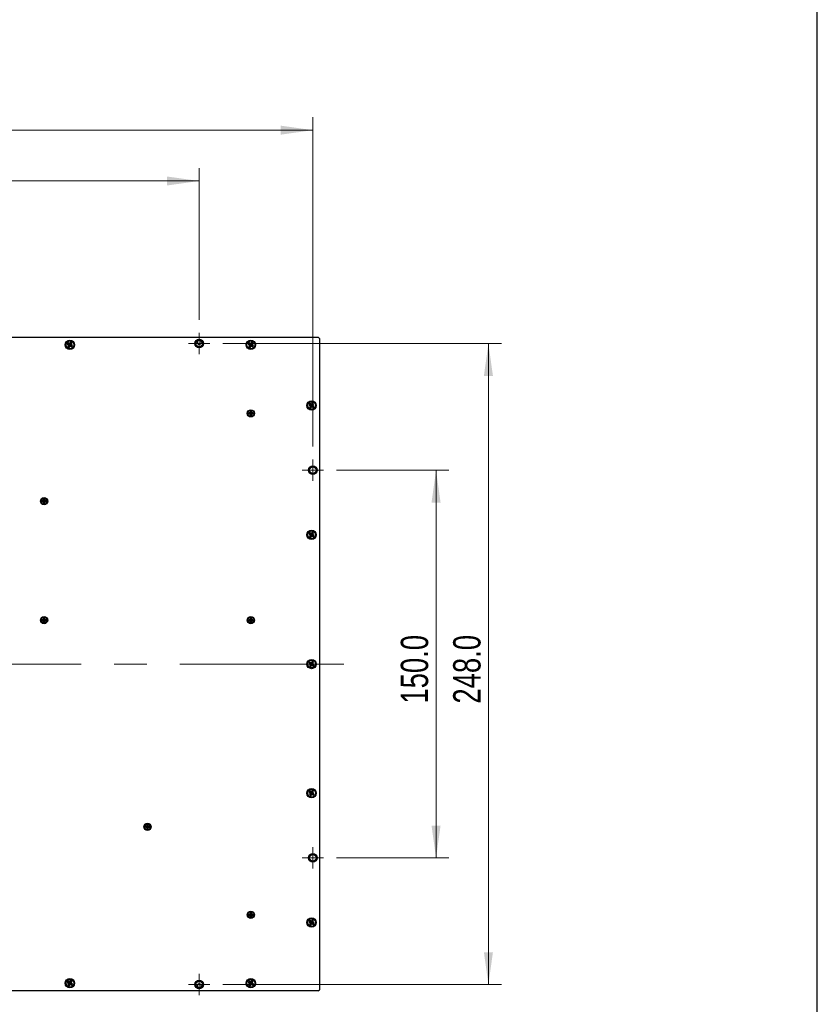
# Model space of a CAD drawing. Header units: millimetres. Extents: x 6 to 294, y 6 to 202.
# Tile 4 of 5: x 229 to 291, y 72 to 149. Entities that reach past the tile are written whole.
import ezdxf

# ---------------------------------------------------------------- set-up
doc = ezdxf.new("R2010")
doc.units = ezdxf.units.MM
doc.linetypes.add('CENTERX2', pattern=[20.32, 12.7, -2.54, 2.54, -2.54])
doc.styles.add('SLDTEXTSTYLE0', font='TXT', dxfattribs={"width": 0.75})
doc.dimstyles.new('SLDDIMSTYLE0', dxfattribs={"dimtxt": 2.116667, "dimasz": 2.5, "dimexe": 0, "dimexo": 0.0625, "dimgap": 0.529167, "dimtad": 1, "dimdec": 1, "dimlfac": 5, "dimrnd": 1e-09, "dimzin": 4, "dimdsep": 46, "dimtxsty": 'SLDTEXTSTYLE0', "dimsah": 1, "dimcen": 0.09, "dimadec": 0, "dimazin": 1, "dimtfac": 1, "dimtdec": 1, "dimtofl": 0, "dimtmove": 0, "dimatfit": 3, "dimfxl": 1, "dimfrac": 2, "dimtolj": 1, "dimtzin": 12, "dimarcsym": 0})

# ---------------------------------------------------------------- blocks, each defined once
blk = doc.blocks.new('_D_6')
at = {"color": 7, "linetype": 'Continuous', "lineweight": 18}
for p, q in [((253.946, 113.713), (262.645, 113.713)), ((261.645, 113.713), (261.645, 83.713)), ((253.946, 83.713), (262.645, 83.713))]:
    blk.add_line(p, q, dxfattribs=at)
for points in [[(261.645, 113.713), (261.295, 111.213), (261.995, 111.213)], [(261.645, 83.713), (261.995, 86.213), (261.295, 86.213)]]:
    blk.add_solid(points, dxfattribs=at)
at = {"color": 7, "linetype": 'Continuous', "lineweight": 18, "insert": (258.916, 95.653), "char_height": 2.1167, "attachment_point": 1, "rotation": 90, "style": 'SLDTEXTSTYLE0'}
blk.add_mtext('150.0', dxfattribs=at)
blk = doc.blocks.new('_D_7')
at = {"color": 7, "linetype": 'Continuous', "lineweight": 18}
for p, q in [((186.516, 115.543), (186.516, 141.026)), ((252.116, 115.543), (252.116, 141.026)), ((186.516, 140.026), (252.116, 140.026))]:
    blk.add_line(p, q, dxfattribs=at)
for points in [[(186.516, 140.026), (189.016, 139.676), (189.016, 140.376)], [(252.116, 140.026), (249.616, 140.376), (249.616, 139.676)]]:
    blk.add_solid(points, dxfattribs=at)
at = {"color": 7, "linetype": 'Continuous', "lineweight": 18, "insert": (215.749, 142.754), "char_height": 2.1167, "attachment_point": 1, "style": 'SLDTEXTSTYLE0'}
blk.add_mtext('328.0', dxfattribs=at)
blk = doc.blocks.new('_D_9')
at = {"color": 7, "linetype": 'Continuous', "lineweight": 18}
for p, q in [((195.316, 125.343), (195.316, 137.092)), ((243.316, 125.343), (243.316, 137.092)), ((195.316, 136.092), (243.316, 136.092))]:
    blk.add_line(p, q, dxfattribs=at)
for points in [[(195.316, 136.092), (197.816, 135.742), (197.816, 136.442)], [(243.316, 136.092), (240.816, 136.442), (240.816, 135.742)]]:
    blk.add_solid(points, dxfattribs=at)
at = {"color": 7, "linetype": 'Continuous', "lineweight": 18, "insert": (215.749, 138.821), "char_height": 2.1167, "attachment_point": 1, "style": 'SLDTEXTSTYLE0'}
blk.add_mtext('240.0', dxfattribs=at)
blk = doc.blocks.new('_D_10')
at = {"color": 7, "linetype": 'Continuous', "lineweight": 18}
for p, q in [((245.146, 123.513), (266.697, 123.513)), ((265.697, 123.513), (265.697, 73.913)), ((245.146, 73.913), (266.697, 73.913))]:
    blk.add_line(p, q, dxfattribs=at)
for points in [[(265.697, 123.513), (265.347, 121.013), (266.047, 121.013)], [(265.697, 73.913), (266.047, 76.413), (265.347, 76.413)]]:
    blk.add_solid(points, dxfattribs=at)
at = {"color": 7, "linetype": 'Continuous', "lineweight": 18, "insert": (262.969, 95.653), "char_height": 2.1167, "attachment_point": 1, "rotation": 90, "style": 'SLDTEXTSTYLE0'}
blk.add_mtext('248.0', dxfattribs=at)
blk = doc.blocks.new('SW_CENTERMARKSYMBOL_2')
at = {"color": 0, "linetype": 'Continuous', "lineweight": 18}
for p, q in [((0, 0.5), (0, 0.83)), ((-0.5, 0), (-0.83, 0)), ((0, 0), (-0.5, 0)), ((0, 0), (0, 0.5)), ((0, 0), (0, -0.5)), ((0, 0), (0.5, 0)), ((0.5, 0), (0.83, 0)), ((0, -0.5), (0, -0.83))]:
    blk.add_line(p, q, dxfattribs=at)
blk = doc.blocks.new('SW_CENTERMARKSYMBOL_3')
at = {"color": 0, "linetype": 'Continuous', "lineweight": 18}
for p, q in [((0, 0.5), (0, 0.83)), ((-0.5, 0), (-0.83, 0)), ((0, 0), (-0.5, 0)), ((0, 0), (0, 0.5)), ((0, 0), (0, -0.5)), ((0, 0), (0.5, 0)), ((0.5, 0), (0.83, 0)), ((0, -0.5), (0, -0.83))]:
    blk.add_line(p, q, dxfattribs=at)
blk = doc.blocks.new('SW_CENTERMARKSYMBOL_9')
at = {"color": 0, "linetype": 'Continuous', "lineweight": 18}
for p, q in [((0, 0.5), (0, 0.83)), ((-0.5, 0), (-0.83, 0)), ((0, 0), (-0.5, 0)), ((0, 0), (0, 0.5)), ((0, 0), (0, -0.5)), ((0, 0), (0.5, 0)), ((0.5, 0), (0.83, 0)), ((0, -0.5), (0, -0.83))]:
    blk.add_line(p, q, dxfattribs=at)
blk = doc.blocks.new('SW_CENTERMARKSYMBOL_10')
at = {"color": 0, "linetype": 'Continuous', "lineweight": 18}
for p, q in [((0, 0.5), (0, 0.83)), ((-0.5, 0), (-0.83, 0)), ((0, 0), (-0.5, 0)), ((0, 0), (0, 0.5)), ((0, 0), (0, -0.5)), ((0, 0), (0.5, 0)), ((0.5, 0), (0.83, 0)), ((0, -0.5), (0, -0.83))]:
    blk.add_line(p, q, dxfattribs=at)

msp = doc.modelspace()

# ---------------------------------------------------------------- linework, layer by layer
at = {"color": 7, "linetype": 'Continuous', "lineweight": 25}
for p, q in [((291.144, 6.453), (291.144, 199.039)), ((186.116, 124.013), (252.516, 124.013)), ((233.179, 123.571), (233.115, 123.469)), ((233.176, 123.483), (233.115, 123.469)), ((233.115, 123.469), (233.233, 123.395)), ((233.193, 123.509), (233.176, 123.483)), ((233.176, 123.483), (233.295, 123.408)), ((233.297, 123.496), (233.179, 123.571)), ((233.193, 123.509), (233.179, 123.571)), ((233.311, 123.435), (233.193, 123.509)), ((233.372, 123.614), (233.297, 123.496)), ((233.311, 123.435), (233.297, 123.496)), ((233.386, 123.553), (233.311, 123.435)), ((233.337, 123.418), (233.412, 123.536)), ((233.337, 123.418), (233.399, 123.432)), ((233.474, 123.55), (233.372, 123.614)), ((233.386, 123.553), (233.372, 123.614)), ((233.412, 123.536), (233.386, 123.553)), ((233.399, 123.432), (233.474, 123.55)), ((233.517, 123.357), (233.399, 123.432)), ((233.412, 123.536), (233.474, 123.55)), ((247.179, 123.571), (247.115, 123.469)), ((247.176, 123.483), (247.115, 123.469)), ((247.115, 123.469), (247.233, 123.395)), ((247.193, 123.509), (247.176, 123.483)), ((247.176, 123.483), (247.295, 123.408)), ((247.297, 123.496), (247.179, 123.571)), ((247.193, 123.509), (247.179, 123.571)), ((247.311, 123.435), (247.193, 123.509)), ((247.372, 123.614), (247.297, 123.496)), ((247.311, 123.435), (247.297, 123.496)), ((247.386, 123.553), (247.311, 123.435)), ((247.337, 123.418), (247.412, 123.536)), ((247.337, 123.418), (247.399, 123.432)), ((247.474, 123.55), (247.372, 123.614)), ((247.386, 123.553), (247.372, 123.614)), ((247.412, 123.536), (247.386, 123.553)), ((247.399, 123.432), (247.474, 123.55)), ((247.517, 123.357), (247.399, 123.432)), ((247.412, 123.536), (247.474, 123.55)), ((252.616, 123.913), (252.516, 124.013)), ((252.616, 123.913), (252.616, 73.513)), ((233.233, 123.395), (233.159, 123.276)), ((233.22, 123.29), (233.159, 123.276)), ((233.159, 123.276), (233.26, 123.212)), ((233.295, 123.408), (233.22, 123.29)), ((233.22, 123.29), (233.246, 123.273)), ((233.295, 123.408), (233.233, 123.395)), ((233.246, 123.273), (233.321, 123.392)), ((233.246, 123.273), (233.26, 123.212)), ((233.26, 123.212), (233.335, 123.33)), ((233.321, 123.392), (233.335, 123.33)), ((233.321, 123.392), (233.439, 123.317)), ((233.335, 123.33), (233.453, 123.256)), ((233.456, 123.343), (233.337, 123.418)), ((233.439, 123.317), (233.456, 123.343)), ((233.439, 123.317), (233.453, 123.256)), ((233.453, 123.256), (233.517, 123.357)), ((233.456, 123.343), (233.517, 123.357)), ((247.233, 123.395), (247.159, 123.276)), ((247.22, 123.29), (247.159, 123.276)), ((247.159, 123.276), (247.26, 123.212)), ((247.295, 123.408), (247.22, 123.29)), ((247.22, 123.29), (247.246, 123.273)), ((247.295, 123.408), (247.233, 123.395)), ((247.246, 123.273), (247.321, 123.392)), ((247.246, 123.273), (247.26, 123.212)), ((247.26, 123.212), (247.335, 123.33)), ((247.321, 123.392), (247.335, 123.33)), ((247.321, 123.392), (247.439, 123.317)), ((247.335, 123.33), (247.453, 123.256)), ((247.456, 123.343), (247.337, 123.418)), ((247.439, 123.317), (247.456, 123.343)), ((247.439, 123.317), (247.453, 123.256)), ((247.453, 123.256), (247.517, 123.357)), ((247.456, 123.343), (247.517, 123.357)), ((251.879, 118.871), (251.815, 118.769)), ((251.997, 118.796), (251.879, 118.871)), ((251.893, 118.809), (251.879, 118.871)), ((252.072, 118.914), (251.997, 118.796)), ((252.174, 118.85), (252.072, 118.914)), ((252.086, 118.853), (252.072, 118.914)), ((247.271, 118.158), (247.156, 118.158)), ((247.156, 118.158), (247.156, 118.068)), ((247.201, 118.114), (247.156, 118.158)), ((247.201, 118.113), (247.156, 118.068)), ((247.316, 118.114), (247.201, 118.114)), ((247.201, 118.114), (247.201, 118.113)), ((247.201, 118.113), (247.316, 118.113)), ((247.361, 118.273), (247.271, 118.273)), ((247.271, 118.273), (247.271, 118.158)), ((247.316, 118.229), (247.271, 118.273)), ((247.316, 118.114), (247.271, 118.158)), ((247.316, 118.113), (247.271, 118.068)), ((247.317, 118.229), (247.316, 118.229)), ((247.316, 118.229), (247.316, 118.114)), ((247.316, 118.113), (247.316, 117.998)), ((247.317, 118.229), (247.361, 118.273)), ((247.317, 118.114), (247.317, 118.229)), ((247.317, 118.114), (247.361, 118.158)), ((247.432, 118.114), (247.317, 118.114)), ((247.317, 118.113), (247.361, 118.068)), ((247.317, 118.113), (247.432, 118.113)), ((247.317, 117.998), (247.317, 118.113)), ((247.361, 118.158), (247.361, 118.273)), ((247.476, 118.158), (247.361, 118.158)), ((247.432, 118.114), (247.476, 118.158)), ((247.432, 118.113), (247.432, 118.114)), ((247.432, 118.113), (247.476, 118.068)), ((247.476, 118.068), (247.476, 118.158)), ((251.876, 118.783), (251.815, 118.769)), ((251.815, 118.769), (251.933, 118.695)), ((251.933, 118.695), (251.859, 118.576)), ((251.92, 118.59), (251.859, 118.576)), ((251.859, 118.576), (251.96, 118.512)), ((251.893, 118.809), (251.876, 118.783)), ((251.876, 118.783), (251.995, 118.708)), ((252.011, 118.735), (251.893, 118.809)), ((251.995, 118.708), (251.92, 118.59)), ((251.92, 118.59), (251.946, 118.573)), ((251.995, 118.708), (251.933, 118.695)), ((251.946, 118.573), (252.021, 118.692)), ((251.946, 118.573), (251.96, 118.512)), ((251.96, 118.512), (252.035, 118.63)), ((252.011, 118.735), (251.997, 118.796)), ((252.086, 118.853), (252.011, 118.735)), ((252.021, 118.692), (252.035, 118.63)), ((252.021, 118.692), (252.139, 118.617)), ((252.035, 118.63), (252.153, 118.556)), ((252.037, 118.718), (252.112, 118.836)), ((252.037, 118.718), (252.099, 118.732)), ((252.156, 118.643), (252.037, 118.718)), ((252.112, 118.836), (252.086, 118.853)), ((252.099, 118.732), (252.174, 118.85)), ((252.217, 118.657), (252.099, 118.732)), ((252.112, 118.836), (252.174, 118.85)), ((252.139, 118.617), (252.156, 118.643)), ((252.139, 118.617), (252.153, 118.556)), ((252.153, 118.556), (252.217, 118.657)), ((252.156, 118.643), (252.217, 118.657)), ((247.156, 118.068), (247.271, 118.068)), ((247.271, 118.068), (247.271, 117.953)), ((247.316, 117.998), (247.271, 117.953)), ((247.271, 117.953), (247.361, 117.953)), ((247.316, 117.998), (247.317, 117.998)), ((247.317, 117.998), (247.361, 117.953)), ((247.361, 117.953), (247.361, 118.068)), ((247.361, 118.068), (247.476, 118.068)), ((231.271, 111.358), (231.156, 111.358)), ((231.156, 111.358), (231.156, 111.268)), ((231.201, 111.314), (231.156, 111.358)), ((231.201, 111.313), (231.156, 111.268)), ((231.156, 111.268), (231.271, 111.268)), ((231.316, 111.314), (231.201, 111.314)), ((231.201, 111.314), (231.201, 111.313)), ((231.201, 111.313), (231.316, 111.313)), ((231.361, 111.473), (231.271, 111.473)), ((231.271, 111.473), (231.271, 111.358)), ((231.316, 111.429), (231.271, 111.473)), ((231.316, 111.314), (231.271, 111.358)), ((231.316, 111.313), (231.271, 111.268)), ((231.271, 111.268), (231.271, 111.153)), ((231.317, 111.429), (231.316, 111.429)), ((231.316, 111.429), (231.316, 111.314)), ((231.316, 111.313), (231.316, 111.198)), ((231.317, 111.429), (231.361, 111.473)), ((231.317, 111.314), (231.317, 111.429)), ((231.317, 111.314), (231.361, 111.358)), ((231.432, 111.314), (231.317, 111.314)), ((231.317, 111.313), (231.361, 111.268)), ((231.317, 111.313), (231.432, 111.313)), ((231.317, 111.198), (231.317, 111.313)), ((231.361, 111.358), (231.361, 111.473)), ((231.476, 111.358), (231.361, 111.358)), ((231.361, 111.153), (231.361, 111.268)), ((231.361, 111.268), (231.476, 111.268)), ((231.432, 111.314), (231.476, 111.358)), ((231.432, 111.313), (231.432, 111.314)), ((231.432, 111.313), (231.476, 111.268)), ((231.476, 111.268), (231.476, 111.358)), ((231.316, 111.198), (231.271, 111.153)), ((231.271, 111.153), (231.361, 111.153)), ((231.316, 111.198), (231.317, 111.198)), ((231.317, 111.198), (231.361, 111.153)), ((251.879, 108.871), (251.815, 108.769)), ((251.876, 108.783), (251.815, 108.769)), ((251.815, 108.769), (251.933, 108.695)), ((251.933, 108.695), (251.859, 108.576)), ((251.92, 108.59), (251.859, 108.576)), ((251.859, 108.576), (251.96, 108.512)), ((251.893, 108.809), (251.876, 108.783)), ((251.876, 108.783), (251.995, 108.708)), ((251.997, 108.796), (251.879, 108.871)), ((251.893, 108.809), (251.879, 108.871)), ((252.011, 108.735), (251.893, 108.809)), ((251.995, 108.708), (251.92, 108.59)), ((251.92, 108.59), (251.946, 108.573)), ((251.995, 108.708), (251.933, 108.695)), ((251.946, 108.573), (252.021, 108.692)), ((251.946, 108.573), (251.96, 108.512)), ((251.96, 108.512), (252.035, 108.63)), ((252.072, 108.914), (251.997, 108.796)), ((252.011, 108.735), (251.997, 108.796)), ((252.086, 108.853), (252.011, 108.735)), ((252.021, 108.692), (252.035, 108.63)), ((252.021, 108.692), (252.139, 108.617)), ((252.035, 108.63), (252.153, 108.556)), ((252.037, 108.718), (252.112, 108.836)), ((252.037, 108.718), (252.099, 108.732)), ((252.156, 108.643), (252.037, 108.718)), ((252.174, 108.85), (252.072, 108.914)), ((252.086, 108.853), (252.072, 108.914)), ((252.112, 108.836), (252.086, 108.853)), ((252.099, 108.732), (252.174, 108.85)), ((252.217, 108.657), (252.099, 108.732)), ((252.112, 108.836), (252.174, 108.85)), ((252.139, 108.617), (252.156, 108.643)), ((252.139, 108.617), (252.153, 108.556)), ((252.153, 108.556), (252.217, 108.657)), ((252.156, 108.643), (252.217, 108.657)), ((231.271, 102.158), (231.156, 102.158)), ((231.156, 102.158), (231.156, 102.068)), ((231.201, 102.114), (231.156, 102.158)), ((231.201, 102.113), (231.156, 102.068)), ((231.316, 102.114), (231.201, 102.114)), ((231.201, 102.114), (231.201, 102.113)), ((231.201, 102.113), (231.316, 102.113)), ((231.361, 102.273), (231.271, 102.273)), ((231.271, 102.273), (231.271, 102.158)), ((231.316, 102.229), (231.271, 102.273)), ((231.316, 102.114), (231.271, 102.158)), ((231.316, 102.113), (231.271, 102.068)), ((231.317, 102.229), (231.316, 102.229)), ((231.316, 102.229), (231.316, 102.114)), ((231.316, 102.113), (231.316, 101.998)), ((231.317, 102.229), (231.361, 102.273)), ((231.317, 102.114), (231.317, 102.229)), ((231.317, 102.114), (231.361, 102.158)), ((231.432, 102.114), (231.317, 102.114)), ((231.317, 102.113), (231.361, 102.068)), ((231.317, 102.113), (231.432, 102.113)), ((231.317, 101.998), (231.317, 102.113)), ((231.361, 102.158), (231.361, 102.273)), ((231.476, 102.158), (231.361, 102.158)), ((231.432, 102.114), (231.476, 102.158)), ((231.432, 102.113), (231.432, 102.114)), ((231.432, 102.113), (231.476, 102.068)), ((231.476, 102.068), (231.476, 102.158)), ((247.271, 102.158), (247.156, 102.158)), ((247.156, 102.158), (247.156, 102.068)), ((247.201, 102.114), (247.156, 102.158)), ((247.201, 102.113), (247.156, 102.068)), ((247.316, 102.114), (247.201, 102.114)), ((247.201, 102.114), (247.201, 102.113)), ((247.201, 102.113), (247.316, 102.113)), ((247.361, 102.273), (247.271, 102.273)), ((247.271, 102.273), (247.271, 102.158)), ((247.316, 102.229), (247.271, 102.273)), ((247.316, 102.114), (247.271, 102.158)), ((247.316, 102.113), (247.271, 102.068)), ((247.317, 102.229), (247.316, 102.229)), ((247.316, 102.229), (247.316, 102.114)), ((247.316, 102.113), (247.316, 101.998)), ((247.317, 102.229), (247.361, 102.273)), ((247.317, 102.114), (247.317, 102.229)), ((247.317, 102.114), (247.361, 102.158)), ((247.432, 102.114), (247.317, 102.114)), ((247.317, 102.113), (247.361, 102.068)), ((247.317, 102.113), (247.432, 102.113)), ((247.317, 101.998), (247.317, 102.113)), ((247.361, 102.158), (247.361, 102.273)), ((247.476, 102.158), (247.361, 102.158)), ((247.432, 102.114), (247.476, 102.158)), ((247.432, 102.113), (247.432, 102.114)), ((247.432, 102.113), (247.476, 102.068)), ((247.476, 102.068), (247.476, 102.158)), ((231.156, 102.068), (231.271, 102.068)), ((231.271, 102.068), (231.271, 101.953)), ((231.316, 101.998), (231.271, 101.953)), ((231.271, 101.953), (231.361, 101.953)), ((231.316, 101.998), (231.317, 101.998)), ((231.317, 101.998), (231.361, 101.953)), ((231.361, 101.953), (231.361, 102.068)), ((231.361, 102.068), (231.476, 102.068)), ((247.156, 102.068), (247.271, 102.068)), ((247.271, 102.068), (247.271, 101.953)), ((247.316, 101.998), (247.271, 101.953)), ((247.271, 101.953), (247.361, 101.953)), ((247.316, 101.998), (247.317, 101.998)), ((247.317, 101.998), (247.361, 101.953)), ((247.361, 101.953), (247.361, 102.068)), ((247.361, 102.068), (247.476, 102.068)), ((251.879, 98.871), (251.815, 98.769)), ((251.876, 98.783), (251.815, 98.769)), ((251.815, 98.769), (251.933, 98.695)), ((251.933, 98.695), (251.859, 98.576)), ((251.92, 98.59), (251.859, 98.576)), ((251.859, 98.576), (251.96, 98.512)), ((251.893, 98.809), (251.876, 98.783)), ((251.876, 98.783), (251.995, 98.708)), ((251.997, 98.796), (251.879, 98.871)), ((251.893, 98.809), (251.879, 98.871)), ((252.011, 98.735), (251.893, 98.809)), ((251.995, 98.708), (251.92, 98.59)), ((251.92, 98.59), (251.946, 98.573)), ((251.995, 98.708), (251.933, 98.695)), ((251.946, 98.573), (252.021, 98.692)), ((251.946, 98.573), (251.96, 98.512)), ((251.96, 98.512), (252.035, 98.63)), ((252.072, 98.914), (251.997, 98.796)), ((252.011, 98.735), (251.997, 98.796)), ((252.086, 98.853), (252.011, 98.735)), ((252.021, 98.692), (252.035, 98.63)), ((252.021, 98.692), (252.139, 98.617)), ((252.035, 98.63), (252.153, 98.556)), ((252.037, 98.718), (252.112, 98.836)), ((252.037, 98.718), (252.099, 98.732)), ((252.156, 98.643), (252.037, 98.718)), ((252.174, 98.85), (252.072, 98.914)), ((252.086, 98.853), (252.072, 98.914)), ((252.112, 98.836), (252.086, 98.853)), ((252.099, 98.732), (252.174, 98.85)), ((252.217, 98.657), (252.099, 98.732)), ((252.112, 98.836), (252.174, 98.85)), ((252.139, 98.617), (252.156, 98.643)), ((252.139, 98.617), (252.153, 98.556)), ((252.153, 98.556), (252.217, 98.657)), ((252.156, 98.643), (252.217, 98.657)), ((251.879, 88.871), (251.815, 88.769)), ((251.876, 88.783), (251.815, 88.769)), ((251.815, 88.769), (251.933, 88.695)), ((251.933, 88.695), (251.859, 88.576)), ((251.92, 88.59), (251.859, 88.576)), ((251.859, 88.576), (251.96, 88.512)), ((251.893, 88.809), (251.876, 88.783)), ((251.876, 88.783), (251.995, 88.708)), ((251.997, 88.796), (251.879, 88.871)), ((251.893, 88.809), (251.879, 88.871)), ((252.011, 88.735), (251.893, 88.809)), ((251.995, 88.708), (251.92, 88.59)), ((251.92, 88.59), (251.946, 88.573)), ((251.995, 88.708), (251.933, 88.695)), ((251.946, 88.573), (252.021, 88.692)), ((251.946, 88.573), (251.96, 88.512)), ((251.96, 88.512), (252.035, 88.63)), ((252.072, 88.914), (251.997, 88.796)), ((252.011, 88.735), (251.997, 88.796)), ((252.086, 88.853), (252.011, 88.735)), ((252.021, 88.692), (252.035, 88.63)), ((252.021, 88.692), (252.139, 88.617)), ((252.035, 88.63), (252.153, 88.556)), ((252.037, 88.718), (252.112, 88.836)), ((252.037, 88.718), (252.099, 88.732)), ((252.156, 88.643), (252.037, 88.718)), ((252.174, 88.85), (252.072, 88.914)), ((252.086, 88.853), (252.072, 88.914)), ((252.112, 88.836), (252.086, 88.853)), ((252.099, 88.732), (252.174, 88.85)), ((252.217, 88.657), (252.099, 88.732)), ((252.112, 88.836), (252.174, 88.85)), ((252.139, 88.617), (252.156, 88.643)), ((252.139, 88.617), (252.153, 88.556)), ((252.153, 88.556), (252.217, 88.657)), ((252.156, 88.643), (252.217, 88.657)), ((239.271, 86.158), (239.156, 86.158)), ((239.156, 86.158), (239.156, 86.068)), ((239.201, 86.114), (239.156, 86.158)), ((239.201, 86.113), (239.156, 86.068)), ((239.316, 86.114), (239.201, 86.114)), ((239.201, 86.114), (239.201, 86.113)), ((239.201, 86.113), (239.316, 86.113)), ((239.361, 86.273), (239.271, 86.273)), ((239.271, 86.273), (239.271, 86.158)), ((239.316, 86.229), (239.271, 86.273)), ((239.316, 86.114), (239.271, 86.158)), ((239.316, 86.113), (239.271, 86.068)), ((239.317, 86.229), (239.316, 86.229)), ((239.316, 86.229), (239.316, 86.114)), ((239.316, 86.113), (239.316, 85.998)), ((239.317, 86.229), (239.361, 86.273)), ((239.317, 86.114), (239.317, 86.229)), ((239.317, 86.114), (239.361, 86.158)), ((239.432, 86.114), (239.317, 86.114)), ((239.317, 86.113), (239.361, 86.068)), ((239.317, 86.113), (239.432, 86.113)), ((239.317, 85.998), (239.317, 86.113)), ((239.361, 86.158), (239.361, 86.273)), ((239.476, 86.158), (239.361, 86.158)), ((239.432, 86.114), (239.476, 86.158)), ((239.432, 86.113), (239.432, 86.114)), ((239.432, 86.113), (239.476, 86.068)), ((239.476, 86.068), (239.476, 86.158)), ((239.156, 86.068), (239.271, 86.068)), ((239.271, 86.068), (239.271, 85.953)), ((239.316, 85.998), (239.271, 85.953)), ((239.271, 85.953), (239.361, 85.953)), ((239.316, 85.998), (239.317, 85.998)), ((239.317, 85.998), (239.361, 85.953)), ((239.361, 85.953), (239.361, 86.068)), ((239.361, 86.068), (239.476, 86.068)), ((247.271, 79.358), (247.156, 79.358)), ((247.156, 79.358), (247.156, 79.268)), ((247.201, 79.314), (247.156, 79.358)), ((247.201, 79.313), (247.156, 79.268)), ((247.156, 79.268), (247.271, 79.268)), ((247.316, 79.314), (247.201, 79.314)), ((247.201, 79.314), (247.201, 79.313)), ((247.201, 79.313), (247.316, 79.313)), ((247.361, 79.473), (247.271, 79.473)), ((247.271, 79.473), (247.271, 79.358)), ((247.316, 79.429), (247.271, 79.473)), ((247.316, 79.314), (247.271, 79.358)), ((247.316, 79.313), (247.271, 79.268)), ((247.271, 79.268), (247.271, 79.153)), ((247.317, 79.429), (247.316, 79.429)), ((247.316, 79.429), (247.316, 79.314)), ((247.316, 79.313), (247.316, 79.198)), ((247.317, 79.429), (247.361, 79.473)), ((247.317, 79.314), (247.317, 79.429)), ((247.317, 79.314), (247.361, 79.358)), ((247.432, 79.314), (247.317, 79.314)), ((247.317, 79.313), (247.361, 79.268)), ((247.317, 79.313), (247.432, 79.313)), ((247.317, 79.198), (247.317, 79.313)), ((247.361, 79.358), (247.361, 79.473)), ((247.476, 79.358), (247.361, 79.358)), ((247.361, 79.153), (247.361, 79.268)), ((247.361, 79.268), (247.476, 79.268)), ((247.432, 79.314), (247.476, 79.358)), ((247.432, 79.313), (247.432, 79.314)), ((247.432, 79.313), (247.476, 79.268)), ((247.476, 79.268), (247.476, 79.358)), ((247.316, 79.198), (247.271, 79.153)), ((247.271, 79.153), (247.361, 79.153)), ((247.316, 79.198), (247.317, 79.198)), ((247.317, 79.198), (247.361, 79.153)), ((251.879, 78.871), (251.815, 78.769)), ((251.876, 78.783), (251.815, 78.769)), ((251.815, 78.769), (251.933, 78.695)), ((251.933, 78.695), (251.859, 78.576)), ((251.92, 78.59), (251.859, 78.576)), ((251.859, 78.576), (251.96, 78.512)), ((251.893, 78.809), (251.876, 78.783)), ((251.876, 78.783), (251.995, 78.708)), ((251.997, 78.796), (251.879, 78.871)), ((251.893, 78.809), (251.879, 78.871)), ((252.011, 78.735), (251.893, 78.809)), ((251.995, 78.708), (251.92, 78.59)), ((251.92, 78.59), (251.946, 78.573)), ((251.995, 78.708), (251.933, 78.695)), ((251.946, 78.573), (252.021, 78.692)), ((251.946, 78.573), (251.96, 78.512)), ((251.96, 78.512), (252.035, 78.63)), ((252.072, 78.914), (251.997, 78.796)), ((252.011, 78.735), (251.997, 78.796)), ((252.086, 78.853), (252.011, 78.735)), ((252.021, 78.692), (252.035, 78.63)), ((252.021, 78.692), (252.139, 78.617)), ((252.035, 78.63), (252.153, 78.556)), ((252.037, 78.718), (252.112, 78.836)), ((252.037, 78.718), (252.099, 78.732)), ((252.156, 78.643), (252.037, 78.718)), ((252.174, 78.85), (252.072, 78.914)), ((252.086, 78.853), (252.072, 78.914)), ((252.112, 78.836), (252.086, 78.853)), ((252.099, 78.732), (252.174, 78.85)), ((252.217, 78.657), (252.099, 78.732)), ((252.112, 78.836), (252.174, 78.85)), ((252.139, 78.617), (252.156, 78.643)), ((252.139, 78.617), (252.153, 78.556)), ((252.153, 78.556), (252.217, 78.657)), ((252.156, 78.643), (252.217, 78.657)), ((233.179, 74.171), (233.115, 74.069)), ((233.176, 74.083), (233.115, 74.069)), ((233.115, 74.069), (233.233, 73.995)), ((233.233, 73.995), (233.159, 73.876)), ((233.193, 74.109), (233.176, 74.083)), ((233.176, 74.083), (233.295, 74.008)), ((233.297, 74.096), (233.179, 74.171)), ((233.193, 74.109), (233.179, 74.171)), ((233.311, 74.035), (233.193, 74.109)), ((233.295, 74.008), (233.22, 73.89)), ((233.295, 74.008), (233.233, 73.995)), ((233.246, 73.873), (233.321, 73.992)), ((233.26, 73.812), (233.335, 73.93)), ((233.372, 74.214), (233.297, 74.096)), ((233.311, 74.035), (233.297, 74.096)), ((233.386, 74.153), (233.311, 74.035)), ((233.321, 73.992), (233.335, 73.93)), ((233.321, 73.992), (233.439, 73.917)), ((233.335, 73.93), (233.453, 73.856)), ((233.337, 74.018), (233.412, 74.136)), ((233.337, 74.018), (233.399, 74.032)), ((233.456, 73.943), (233.337, 74.018)), ((233.474, 74.15), (233.372, 74.214)), ((233.386, 74.153), (233.372, 74.214)), ((233.412, 74.136), (233.386, 74.153)), ((233.399, 74.032), (233.474, 74.15)), ((233.517, 73.957), (233.399, 74.032)), ((233.412, 74.136), (233.474, 74.15)), ((233.439, 73.917), (233.456, 73.943)), ((233.439, 73.917), (233.453, 73.856)), ((233.453, 73.856), (233.517, 73.957)), ((233.456, 73.943), (233.517, 73.957)), ((247.179, 74.171), (247.115, 74.069)), ((247.176, 74.083), (247.115, 74.069)), ((247.115, 74.069), (247.233, 73.995)), ((247.233, 73.995), (247.159, 73.876)), ((247.193, 74.109), (247.176, 74.083)), ((247.176, 74.083), (247.295, 74.008)), ((247.297, 74.096), (247.179, 74.171)), ((247.193, 74.109), (247.179, 74.171)), ((247.311, 74.035), (247.193, 74.109)), ((247.295, 74.008), (247.22, 73.89)), ((247.295, 74.008), (247.233, 73.995)), ((247.246, 73.873), (247.321, 73.992)), ((247.26, 73.812), (247.335, 73.93)), ((247.372, 74.214), (247.297, 74.096)), ((247.311, 74.035), (247.297, 74.096)), ((247.386, 74.153), (247.311, 74.035)), ((247.321, 73.992), (247.335, 73.93)), ((247.321, 73.992), (247.439, 73.917)), ((247.335, 73.93), (247.453, 73.856)), ((247.337, 74.018), (247.412, 74.136)), ((247.337, 74.018), (247.399, 74.032)), ((247.456, 73.943), (247.337, 74.018)), ((247.474, 74.15), (247.372, 74.214)), ((247.386, 74.153), (247.372, 74.214)), ((247.412, 74.136), (247.386, 74.153)), ((247.399, 74.032), (247.474, 74.15)), ((247.517, 73.957), (247.399, 74.032)), ((247.412, 74.136), (247.474, 74.15)), ((247.439, 73.917), (247.456, 73.943)), ((247.439, 73.917), (247.453, 73.856)), ((247.453, 73.856), (247.517, 73.957)), ((247.456, 73.943), (247.517, 73.957)), ((252.516, 73.413), (186.116, 73.413)), ((233.22, 73.89), (233.159, 73.876)), ((233.159, 73.876), (233.26, 73.812)), ((233.22, 73.89), (233.246, 73.873)), ((233.246, 73.873), (233.26, 73.812)), ((247.22, 73.89), (247.159, 73.876)), ((247.159, 73.876), (247.26, 73.812)), ((247.22, 73.89), (247.246, 73.873)), ((247.246, 73.873), (247.26, 73.812)), ((252.516, 73.413), (252.616, 73.513))]:
    msp.add_line(p, q, dxfattribs=at)
at = {"color": 7, "linetype": 'CENTERX2', "lineweight": 18}
msp.add_line((254.516, 98.713), (184.116, 98.713), dxfattribs=at)
at = {"color": 7, "linetype": 'Continuous', "lineweight": 25}
for centre, radius in [((233.316, 123.413), 0.36), ((233.316, 123.413), 0.3), ((243.316, 123.513), 0.33), ((243.316, 123.513), 0.25), ((247.316, 123.413), 0.36), ((247.316, 123.413), 0.3), ((252.016, 118.713), 0.36), ((252.016, 118.713), 0.3), ((247.316, 118.113), 0.28), ((247.316, 118.113), 0.24), ((252.116, 113.713), 0.33), ((252.116, 113.713), 0.25), ((231.316, 111.313), 0.28), ((231.316, 111.313), 0.24), ((252.016, 108.713), 0.36), ((252.016, 108.713), 0.3), ((231.316, 102.113), 0.28), ((231.316, 102.113), 0.24), ((247.316, 102.113), 0.28), ((247.316, 102.113), 0.24), ((252.016, 98.713), 0.36), ((252.016, 98.713), 0.3), ((252.016, 88.713), 0.36), ((252.016, 88.713), 0.3), ((239.316, 86.113), 0.28), ((239.316, 86.113), 0.24), ((252.116, 83.713), 0.33), ((252.116, 83.713), 0.25), ((247.316, 79.313), 0.28), ((247.316, 79.313), 0.24), ((252.016, 78.713), 0.36), ((252.016, 78.713), 0.3), ((233.316, 74.013), 0.36), ((233.316, 74.013), 0.3), ((243.316, 73.913), 0.33), ((243.316, 73.913), 0.25), ((247.316, 74.013), 0.36), ((247.316, 74.013), 0.3)]:
    msp.add_circle(centre, radius, dxfattribs=at)
for centre, start, end in [((243.316, 123.613), 122.79385, 0), ((243.316, 123.613), 0, 57.20615), ((243.316, 73.813), 302.79382, 180), ((243.316, 73.813), 180, 237.20618)]:
    msp.add_arc(centre, 0.16, start, end, dxfattribs=at)
at = {"color": 7, "linetype": 'Continuous', "lineweight": 0}
for centre in [(252.116, 113.713), (252.116, 83.713)]:
    msp.add_arc(centre, 0.3, 255, 195, dxfattribs=at)

# ---------------------------------------------------------------- block references
at = {"color": 7, "linetype": 'Continuous', "lineweight": 18}
for name, p in [('SW_CENTERMARKSYMBOL_9', (243.316, 123.513)), ('SW_CENTERMARKSYMBOL_2', (252.116, 113.713)), ('SW_CENTERMARKSYMBOL_3', (252.116, 83.713)), ('SW_CENTERMARKSYMBOL_10', (243.316, 73.913))]:
    msp.add_blockref(name, p, dxfattribs=at)

# ---------------------------------------------------------------- dimensions: what is measured, and where the dimension line sits
for base, p1, p2, picture, middle in [((252.116, 140.026), (186.516, 114.543), (252.116, 114.543), '_D_7', (219.267, 140.026)), ((243.316, 136.092), (195.316, 124.343), (243.316, 124.343), '_D_9', (219.267, 136.092))]:
    dim = msp.add_linear_dim(base=base, p1=p1, p2=p2, dimstyle='SLDDIMSTYLE0', dxfattribs=at)
    dim.commit()
    dim.dimension.update_dxf_attribs({"geometry": picture, "text_midpoint": middle, "dimtype": 160})
for base, p1, p2, picture, middle in [((265.697, 73.913), (244.146, 123.513), (244.146, 73.913), '_D_10', (265.697, 99.171)), ((261.645, 83.713), (252.946, 113.713), (252.946, 83.713), '_D_6', (261.645, 99.171))]:
    dim = msp.add_linear_dim(base=base, p1=p1, p2=p2, angle=90, dimstyle='SLDDIMSTYLE0', dxfattribs=at)
    dim.commit()
    dim.dimension.update_dxf_attribs({"geometry": picture, "text_midpoint": middle, "dimtype": 160})

doc.saveas('drawing.dxf')
